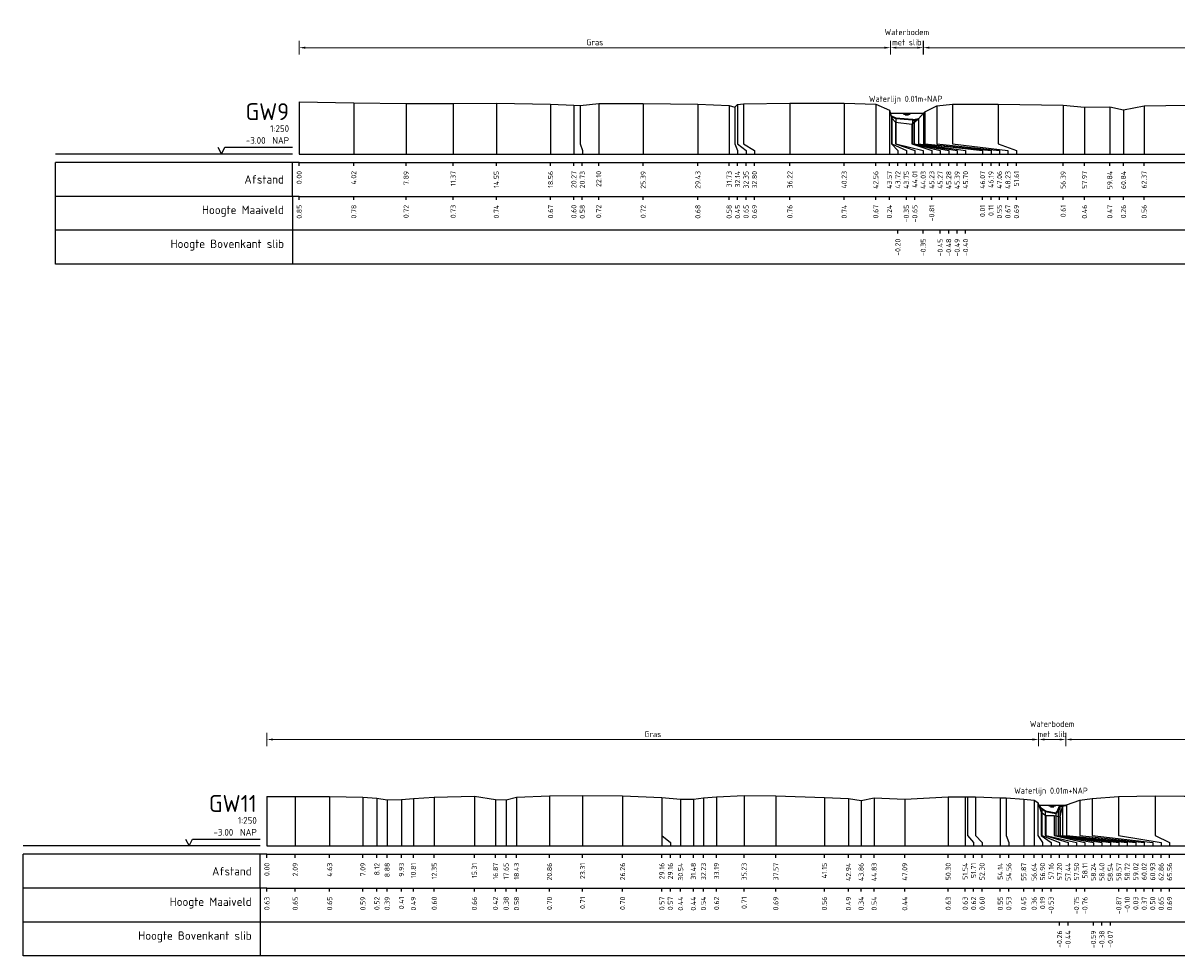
# Model space of a CAD drawing. Header units: metres. Extents: x 132725 to 140175, y 414354 to 417094.
# Tile 10 of 61: x 139678 to 139763, y 416533 to 416602. Entities that reach past the tile are written whole.
import ezdxf
from ezdxf.enums import TextEntityAlignment as Align

# ---------------------------------------------------------------- set-up
doc = ezdxf.new("R2010")
doc.units = ezdxf.units.M
doc.header["$PDMODE"] = 35
doc.header["$PDSIZE"] = 0.075
doc.layers.get('Defpoints').update_dxf_attribs({"true_color": 0x806000})
for name, color, linetype, lineweight in [('B-ME-GW-MAAIVELD-GD', 8, 'GW-MAAIVELD', 25), ('X-ME-AL-PROFIEL_BOVENKANT SLIB-GD', 42, 'Continuous', 35), ('X-XX-AL-DETAIL1-M', 7, 'Continuous', 18), ('X-XX-AL-NAP-T18', 7, 'Continuous', 18)]:
    doc.layers.add(name, color=color, linetype=linetype, lineweight=lineweight)
doc.layers.add('X-ME-AL-PROFIEL_WATERLIJN-GD', color=150, linetype='Continuous')
doc.layers.add('X-ME-AL-PROFIELRASTER-S', color=7, linetype='Continuous')
doc.styles.add('NLCS-ISO-ANNOTATIEF-T18', font='NLCS-ISO.ttf', dxfattribs={"height": 1.8})
doc.styles.add('NLCS-ISO-ANNOTATIVE-T18', font='NLCS-ISO.ttf', dxfattribs={"height": 1.8})
doc.linetypes.add('GW-MAAIVELD', pattern='A,12,[40,NLCS.SHX,S=1,R=0,X=0,Y=-0.5],12', length=24)
doc.dimstyles.new('NLCS-ANNOTATIEF-T18-PIJL_L2_H0', dxfattribs={"dimtxt": 2.5, "dimasz": 1.8, "dimexe": 2, "dimexo": 2, "dimgap": 0.7, "dimtad": 1, "dimzin": 0, "dimdsep": 46, "dimtxsty": 'NLCS-ISO-ANNOTATIEF-T18', "dimcen": 0, "dimdle": 2, "dimclrd": 256, "dimclre": 256, "dimclrt": 10, "dimaunit": 2, "dimadec": 0, "dimazin": 0, "dimtfac": 1, "dimtdec": 3, "dimtofl": 0, "dimtmove": 0, "dimatfit": 3, "dimfxl": 2, "dimfxlon": 1, "dimtfillclr": 256, "dimtolj": 1, "dimtzin": 0, "dimlwd": -1, "dimlwe": -1, "dimarcsym": 0})

# ---------------------------------------------------------------- blocks, each defined once
blk = doc.blocks.new('SAL-PROFIELRASTER-SOD')
at = {"color": 0, "linetype": 'ByBlock', "lineweight": -2, "flags": 128}
for points in [[(-2, 0), (-72, 0)], [(-24, 2), (-23, 0), (-22, 2), (-2, 2)], [(-72, -12.5), (-72, -2.5)], [(0, -2.5), (-72, -2.5)], [(-2, -12.5), (-2, -2.5)], [(0, -12.5), (-72, -12.5)]]:
    blk.add_lwpolyline(points, dxfattribs=at)
at = {"color": 0, "linetype": 'ByBlock', "lineweight": -2, "style": 'NLCS-ISO-ANNOTATIVE-T18'}
blk.add_text('NAP', height=2, dxfattribs=at).set_placement((-3, 3), align=Align.RIGHT)
blk.add_text('Afstand', height=2.5, dxfattribs=at).set_placement((-4.5, -7.5), align=Align.MIDDLE_RIGHT)
for tag, height, p in [('PROFIELNR', 5, (-3, 10)), ('SCHAAL', 2, (-3, 6.5)), ('NAP', 2, (-9.94, 3))]:
    blk.add_attdef(tag, text='', height=height, dxfattribs=at).set_placement(p, align=Align.RIGHT)
blk = doc.blocks.new('SAL-PROFIELRASTER_BALK_EIND1-SOD')
at = {"color": 0, "linetype": 'ByBlock', "lineweight": -2, "flags": 128}
for points in [[(0, 0), (1, 0)], [(0, -2.5), (1, -2.5)], [(0, -12.5), (1, -12.5)]]:
    blk.add_lwpolyline(points, dxfattribs=at)
blk = doc.blocks.new('SAL-PROFIELRASTER_BALK-SOD')
at = {"color": 0, "linetype": 'ByBlock', "lineweight": -2}
for p, q in [((-72, -12.5), (-72, -2.5)), ((-2, -2.5), (-2, -12.5)), ((0, -12.5), (-72, -12.5))]:
    blk.add_line(p, q, dxfattribs=at)
at = {"color": 0, "linetype": 'ByBlock', "lineweight": -2, "style": 'NLCS-ISO-ANNOTATIVE-T18'}
for tag, height, p in [('TITEL1', 2.5, (-4.5, -6.5)), ('TITEL2', 1.5, (-4.5, -9.5))]:
    blk.add_attdef(tag, text='', height=height, dxfattribs=at).set_placement(p, align=Align.MIDDLE_RIGHT)
blk = doc.blocks.new('SAL-PROFIELRASTER_BALK_EIND2-SOD')
at = {"color": 0, "linetype": 'ByBlock', "lineweight": -2}
blk.add_line((1, -12.5), (0, -12.5), dxfattribs=at)
blk = doc.blocks.new('SAL-PROFIELRASTER_BALK_DATA-SOD')
at = {"color": 0, "linetype": 'ByBlock', "lineweight": -2}
blk.add_lwpolyline([(0, -3.5), (0, -2.5)], dxfattribs=at)
at = {"color": 0, "linetype": 'ByBlock', "lineweight": -2, "style": 'NLCS-ISO-ANNOTATIVE-T18'}
blk.add_attdef('GETAL', text='', height=1.5, rotation=90, dxfattribs=at).set_placement((0.75, -5), align=Align.RIGHT)
blk = doc.blocks.new('SAL-PROFIELRASTER_AANHAAL-SOD')
at = {"color": 9, "linetype": 'ByBlock', "lineweight": -2, "flags": 128}
blk.add_lwpolyline([(0, 1), (0, 0)], dxfattribs=at)
blk = doc.blocks.new('SAL-PROFIELRASTER_AANHAAL_STAGGER-SOD')
at = {"color": 9, "linetype": 'ByBlock', "lineweight": -2, "flags": 128}
for points in [[(0, 0), (0, -0.25)], [(0, -0.25), (1, -0.75)], [(1, -0.75), (1, -1)]]:
    blk.add_lwpolyline(points, dxfattribs=at)
blk = doc.blocks.new('*D204')
at = {"layer": 'Defpoints', "color": 0, "transparency": 16777216}
for p in [(139698.118, 416599.771), (139741.756, 416594.935), (139698.118, 416591.925)]:
    blk.add_point(p, dxfattribs=at)
at = {"layer": 'X-XX-AL-DETAIL1-M', "transparency": 16777216}
for p, q in [((139698.118, 416599.271), (139698.118, 416600.271)), ((139741.306, 416599.771), (139698.568, 416599.771)), ((139741.756, 416599.271), (139741.756, 416600.271))]:
    blk.add_line(p, q, dxfattribs=at)
for points in [[(139698.568, 416599.846), (139698.568, 416599.696), (139698.118, 416599.771)], [(139741.306, 416599.846), (139741.306, 416599.696), (139741.756, 416599.771)]]:
    blk.add_solid(points, dxfattribs=at)
at = {"layer": 'X-XX-AL-DETAIL1-M', "color": 10, "transparency": 16777216, "insert": (139719.937, 416600.171), "char_height": 0.45, "attachment_point": 5, "style": 'NLCS-ISO-ANNOTATIEF-T18'}
blk.add_mtext('\\A1;Gras', dxfattribs=at)
blk = doc.blocks.new('*D205')
at = {"layer": 'Defpoints', "color": 0, "transparency": 16777216}
for p in [(139741.756, 416599.771), (139741.756, 416594.935), (139744.186, 416594.935)]:
    blk.add_point(p, dxfattribs=at)
at = {"layer": 'X-XX-AL-DETAIL1-M', "transparency": 16777216}
for p, q in [((139741.756, 416599.271), (139741.756, 416600.271)), ((139743.736, 416599.771), (139742.206, 416599.771)), ((139744.186, 416599.271), (139744.186, 416600.271))]:
    blk.add_line(p, q, dxfattribs=at)
for points in [[(139742.206, 416599.846), (139742.206, 416599.696), (139741.756, 416599.771)], [(139743.736, 416599.846), (139743.736, 416599.696), (139744.186, 416599.771)]]:
    blk.add_solid(points, dxfattribs=at)
at = {"layer": 'X-XX-AL-DETAIL1-M', "color": 10, "transparency": 16777216, "insert": (139742.971, 416600.546), "char_height": 0.45, "attachment_point": 5, "style": 'NLCS-ISO-ANNOTATIEF-T18'}
blk.add_mtext('\\A1;Waterbodem\\Pmet slib', dxfattribs=at)
blk = doc.blocks.new('*D206')
at = {"layer": 'Defpoints', "color": 0, "transparency": 16777216}
for p in [(139744.191, 416599.771), (139744.191, 416594.939), (139790.038, 416594.935)]:
    blk.add_point(p, dxfattribs=at)
at = {"layer": 'X-XX-AL-DETAIL1-M', "transparency": 16777216}
for p, q in [((139744.191, 416599.271), (139744.191, 416600.271)), ((139789.588, 416599.771), (139744.641, 416599.771)), ((139790.038, 416599.271), (139790.038, 416600.271))]:
    blk.add_line(p, q, dxfattribs=at)
for points in [[(139744.641, 416599.846), (139744.641, 416599.696), (139744.191, 416599.771)], [(139789.588, 416599.846), (139789.588, 416599.696), (139790.038, 416599.771)]]:
    blk.add_solid(points, dxfattribs=at)
at = {"layer": 'X-XX-AL-DETAIL1-M', "color": 10, "transparency": 16777216, "insert": (139767.114, 416600.171), "char_height": 0.45, "attachment_point": 5, "style": 'NLCS-ISO-ANNOTATIEF-T18'}
blk.add_mtext('\\A1;Gras', dxfattribs=at)
blk = doc.blocks.new('*D298')
at = {"layer": 'Defpoints', "color": 0, "transparency": 16777216}
for p in [(139695.732, 416548.713), (139752.698, 416543.877), (139695.732, 416540.867)]:
    blk.add_point(p, dxfattribs=at)
at = {"layer": 'X-XX-AL-DETAIL1-M', "transparency": 16777216}
for p, q in [((139695.732, 416548.213), (139695.732, 416549.213)), ((139752.248, 416548.713), (139696.182, 416548.713)), ((139752.698, 416548.213), (139752.698, 416549.213))]:
    blk.add_line(p, q, dxfattribs=at)
for points in [[(139696.182, 416548.788), (139696.182, 416548.638), (139695.732, 416548.713)], [(139752.248, 416548.788), (139752.248, 416548.638), (139752.698, 416548.713)]]:
    blk.add_solid(points, dxfattribs=at)
at = {"layer": 'X-XX-AL-DETAIL1-M', "color": 10, "transparency": 16777216, "insert": (139724.215, 416549.113), "char_height": 0.45, "attachment_point": 5, "style": 'NLCS-ISO-ANNOTATIEF-T18'}
blk.add_mtext('\\A1;Gras', dxfattribs=at)
blk = doc.blocks.new('*D290')
at = {"layer": 'Defpoints', "color": 0, "transparency": 16777216}
for p in [(139752.698, 416548.713), (139752.698, 416543.877), (139754.699, 416543.877)]:
    blk.add_point(p, dxfattribs=at)
at = {"layer": 'X-XX-AL-DETAIL1-M', "transparency": 16777216}
for p, q in [((139752.698, 416548.213), (139752.698, 416549.213)), ((139754.249, 416548.713), (139753.148, 416548.713)), ((139754.699, 416548.213), (139754.699, 416549.213))]:
    blk.add_line(p, q, dxfattribs=at)
for points in [[(139753.148, 416548.788), (139753.148, 416548.638), (139752.698, 416548.713)], [(139754.249, 416548.788), (139754.249, 416548.638), (139754.699, 416548.713)]]:
    blk.add_solid(points, dxfattribs=at)
at = {"layer": 'X-XX-AL-DETAIL1-M', "color": 10, "transparency": 16777216, "insert": (139753.698, 416549.488), "char_height": 0.45, "attachment_point": 5, "style": 'NLCS-ISO-ANNOTATIEF-T18'}
blk.add_mtext('\\A1;Waterbodem\\Pmet slib', dxfattribs=at)
blk = doc.blocks.new('*D291')
at = {"layer": 'Defpoints', "color": 0, "transparency": 16777216}
for p in [(139754.699, 416548.713), (139754.699, 416543.877), (139800.679, 416543.877)]:
    blk.add_point(p, dxfattribs=at)
at = {"layer": 'X-XX-AL-DETAIL1-M', "transparency": 16777216}
for p, q in [((139754.699, 416548.213), (139754.699, 416549.213)), ((139800.229, 416548.713), (139755.149, 416548.713)), ((139800.679, 416548.213), (139800.679, 416549.213))]:
    blk.add_line(p, q, dxfattribs=at)
for points in [[(139755.149, 416548.788), (139755.149, 416548.638), (139754.699, 416548.713)], [(139800.229, 416548.788), (139800.229, 416548.638), (139800.679, 416548.713)]]:
    blk.add_solid(points, dxfattribs=at)
at = {"layer": 'X-XX-AL-DETAIL1-M', "color": 10, "transparency": 16777216, "insert": (139777.689, 416549.113), "char_height": 0.45, "attachment_point": 5, "style": 'NLCS-ISO-ANNOTATIEF-T18'}
blk.add_mtext('\\A1;Gras', dxfattribs=at)

msp = doc.modelspace()

# ---------------------------------------------------------------- linework, layer by layer
at = {"layer": 'B-ME-GW-MAAIVELD-GD', "ltscale": 0.1, "flags": 128}
for points in [[(139698.118, 416595.775), (139702.141, 416595.701), (139706.008, 416595.644), (139709.484, 416595.657), (139712.668, 416595.667), (139716.674, 416595.592), (139718.391, 416595.523), (139718.849, 416595.506), (139720.223, 416595.643), (139723.51, 416595.648), (139727.546, 416595.606), (139729.851, 416595.508), (139730.262, 416595.374), (139730.467, 416595.572), (139730.92, 416595.619), (139734.341, 416595.681), (139738.349, 416595.665), (139740.678, 416595.597), (139741.685, 416595.161), (139741.87, 416594.572), (139742.128, 416594.278), (139743.352, 416594.115), (139743.822, 416594.521), (139744.191, 416594.939), (139744.304, 416595.032), (139745.181, 416595.479), (139746.346, 416595.591), (139749.726, 416595.612), (139754.512, 416595.537), (139756.089, 416595.383), (139757.955, 416595.396), (139758.961, 416595.187), (139760.493, 416595.485), (139763.702, 416595.536), (139766.818, 416595.532), (139770.638, 416595.508), (139773.319, 416595.401), (139774.149, 416595.022), (139774.861, 416595.354), (139776.751, 416595.413), (139780.445, 416595.571), (139783.96, 416595.578), (139787.297, 416595.534), (139789.348, 416595.489), (139790.476, 416594.583), (139790.65, 416594.136), (139790.981, 416594.16), (139791.988, 416594.172), (139792.321, 416594.148), (139792.689, 416594.612), (139792.804, 416594.912), (139793.032, 416595.158), (139795.188, 416595.53), (139797.77, 416595.588), (139800.109, 416595.595), (139801.929, 416595.541), (139803.28, 416595.387), (139804.218, 416595.465), (139807.269, 416595.572), (139810.332, 416595.539), (139812.548, 416595.405), (139814.016, 416595.235), (139814.992, 416595.25), (139816.701, 416595.353), (139819.513, 416595.516), (139822.674, 416595.568), (139825.838, 416595.436), (139826.748, 416595.364), (139827.973, 416595.474), (139830.199, 416595.595), (139833.202, 416595.518), (139836.243, 416595.473), (139838.373, 416595.342), (139838.933, 416594.856), (139839.3, 416594.413), (139839.593, 416594.194), (139839.942, 416594.424), (139840.049, 416594.636), (139840.281, 416595.096), (139841.177, 416595.292), (139842.775, 416595.497), (139846.11, 416595.569), (139850.544, 416595.461), (139851.407, 416595.391), (139854.089, 416595.604), (139858.155, 416595.586), (139861.873, 416595.354), (139862.954, 416595.01), (139863.575, 416594.471), (139863.915, 416594.408), (139864.341, 416594.542), (139864.567, 416595.057), (139865.516, 416595.251), (139866.83, 416595.411), (139870.649, 416595.506), (139874.599, 416595.562), (139878.62, 416595.434), (139882.765, 416595.624), (139884.86, 416595.545), (139885.037, 416595.54), (139885.752, 416595.442), (139886.098, 416595.332), (139886.733, 416595.149), (139887.286, 416594.921), (139887.552, 416594.735), (139888.521, 416594.188), (139889.555, 416594.022), (139890.462, 416594.226), (139891.498, 416594.387), (139892.29, 416594.553), (139892.868, 416594.957), (139893.239, 416595.157), (139894, 416595.653), (139895.213, 416595.85)], [(139695.732, 416544.495), (139697.821, 416544.519), (139700.364, 416544.514), (139702.819, 416544.46), (139703.854, 416544.391), (139704.611, 416544.252), (139705.665, 416544.275), (139706.547, 416544.359), (139708.086, 416544.468), (139711.046, 416544.523), (139712.605, 416544.289), (139713.386, 416544.25), (139714.161, 416544.451), (139716.591, 416544.568), (139719.038, 416544.572), (139721.99, 416544.562), (139724.889, 416544.436), (139724.894, 416544.436), (139726.273, 416544.308), (139727.212, 416544.307), (139727.957, 416544.408), (139728.923, 416544.489), (139730.961, 416544.575), (139733.297, 416544.553), (139736.885, 416544.427), (139738.667, 416544.353), (139739.594, 416544.21), (139740.563, 416544.407), (139742.817, 416544.306), (139746.028, 416544.493), (139747.273, 416544.494), (139747.441, 416544.483), (139748.035, 416544.471), (139749.873, 416544.413), (139750.293, 416544.399), (139751.597, 416544.321), (139752.37, 416544.231), (139752.633, 416544.059), (139752.889, 416543.34), (139753.235, 416543.115), (139753.837, 416543.111), (139754.301, 416542.997), (139754.453, 416543.772), (139754.753, 416543.9), (139755.748, 416544.238), (139756.658, 416544.367), (139758.593, 416544.513), (139761.295, 416544.554), (139763.449, 416544.533), (139766.04, 416544.521), (139768.516, 416544.354), (139769.533, 416544.119), (139770.04, 416544.247), (139772.134, 416544.42), (139774.741, 416544.504), (139777.614, 416544.501), (139780.375, 416544.444), (139782.254, 416544.32), (139782.422, 416544.317), (139783.272, 416544.04), (139784.107, 416544.301), (139786.596, 416544.483), (139789.366, 416544.558), (139791.281, 416544.446), (139791.945, 416544.215), (139793.08, 416544.523), (139796.272, 416544.542), (139799.232, 416544.55), (139800.499, 416544.237), (139800.755, 416543.725), (139800.863, 416543.581), (139801.125, 416543.343), (139801.69, 416543.167), (139802.131, 416543.357), (139802.39, 416543.643), (139802.588, 416544.284), (139803.096, 416544.498), (139804.871, 416544.524), (139807.08, 416544.485), (139808.523, 416544.41), (139809.68, 416544.208), (139809.989, 416544.36), (139811.105, 416544.516), (139813.227, 416544.576), (139816.355, 416544.422), (139817.423, 416544.125), (139817.694, 416544.327), (139818.197, 416544.401), (139820.209, 416544.54), (139822.918, 416544.529), (139826.036, 416544.463), (139827.892, 416544.258), (139828.524, 416544.066), (139828.871, 416544.26), (139831.723, 416544.56), (139835.446, 416544.551), (139839.033, 416544.443), (139840.172, 416544.148), (139840.655, 416544.239), (139842.187, 416544.536), (139845.601, 416544.6), (139849.749, 416544.456), (139850.963, 416543.895), (139851.119, 416543.489), (139851.247, 416543.129), (139852.003, 416543.115), (139852.435, 416543.267), (139852.706, 416543.89), (139853.111, 416544.156), (139854.442, 416544.515), (139857.462, 416544.617), (139860.262, 416544.629), (139862.928, 416544.513), (139864.856, 416544.304), (139865.61, 416544.043), (139866.241, 416544.296), (139867.801, 416544.48), (139869.678, 416544.567), (139872.607, 416544.618), (139875.437, 416544.623), (139879.344, 416544.561), (139881.051, 416544.359), (139881.887, 416544.07), (139882.305, 416544.32), (139883.954, 416544.555), (139886.356, 416544.632), (139892.982, 416544.475), (139893.47, 416544.176), (139893.746, 416543.852), (139893.967, 416543.428), (139894.441, 416543.313), (139894.845, 416543.428), (139895.153, 416543.863), (139895.419, 416544.056), (139896.214, 416544.402), (139897.365, 416544.572), (139899.059, 416544.665), (139901.471, 416544.666), (139904.162, 416544.657), (139906.433, 416544.655), (139909.261, 416544.578), (139911.032, 416544.379), (139911.868, 416544.056), (139912.834, 416544.463), (139914.196, 416544.571), (139917.273, 416544.614), (139920.384, 416544.608), (139923.752, 416544.604), (139927.25, 416544.637), (139930.515, 416544.6), (139933.25, 416544.679), (139935.82, 416544.662), (139937.522, 416544.605), (139939.041, 416544.522), (139940.66, 416544.394), (139942.104, 416544.065), (139942.59, 416543.817), (139943.154, 416543.4), (139943.965, 416543.353), (139945.056, 416543.359), (139945.863, 416543.423), (139946.752, 416543.565), (139947.401, 416543.761), (139948.115, 416543.956), (139949.407, 416544.429), (139950.708, 416544.692), (139952.192, 416544.813)]]:
    msp.add_lwpolyline(points, dxfattribs=at)
at = {"layer": 'X-ME-AL-PROFIEL_BOVENKANT SLIB-GD'}
for points in [[(139741.834, 416594.721), (139742.15, 416594.572), (139743.386, 416594.479), (139743.394, 416594.447), (139743.511, 416594.436), (139743.822, 416594.521)], [(139752.698, 416543.877), (139752.935, 416543.605), (139753.177, 416543.428), (139753.972, 416543.276), (139754.131, 416543.489), (139754.267, 416543.798), (139754.699, 416543.877)]]:
    msp.add_lwpolyline(points, dxfattribs=at)
at = {"layer": 'X-ME-AL-PROFIEL_WATERLIJN-GD'}
for points in [[(139741.756, 416594.935), (139744.187, 416594.935)], [(139742.722, 416594.874), (139743.222, 416594.874)], [(139742.847, 416594.814), (139743.097, 416594.814)], [(139752.698, 416543.877), (139754.699, 416543.877)], [(139753.448, 416543.816), (139753.948, 416543.816)], [(139753.573, 416543.756), (139753.823, 416543.756)]]:
    msp.add_lwpolyline(points, dxfattribs=at)

# ---------------------------------------------------------------- block references
at = {"layer": 'X-ME-AL-PROFIELRASTER-S', "xscale": 0.25, "yscale": 0.25, "zscale": 0.25}
for name, p, values in [('SAL-PROFIELRASTER-SOD', (139698.118, 416591.925), {'PROFIELNR': 'GW9', 'SCHAAL': '1:250', 'NAP': '-3.00'}), ('SAL-PROFIELRASTER_BALK_DATA-SOD', (139698.118, 416591.925), {'GETAL': '0.00'}), ('SAL-PROFIELRASTER_BALK_DATA-SOD', (139702.141, 416591.925), {'GETAL': '4.02'}), ('SAL-PROFIELRASTER_BALK_DATA-SOD', (139706.008, 416591.925), {'GETAL': '7.89'}), ('SAL-PROFIELRASTER_BALK_DATA-SOD', (139709.484, 416591.925), {'GETAL': '11.37'}), ('SAL-PROFIELRASTER_BALK_DATA-SOD', (139712.668, 416591.925), {'GETAL': '14.55'}), ('SAL-PROFIELRASTER_BALK_DATA-SOD', (139716.674, 416591.925), {'GETAL': '18.56'}), ('SAL-PROFIELRASTER_BALK_DATA-SOD', (139718.391, 416591.925), {'GETAL': '20.27'}), ('SAL-PROFIELRASTER_BALK_DATA-SOD', (139719.016, 416591.925), {'GETAL': '20.73'}), ('SAL-PROFIELRASTER_BALK_DATA-SOD', (139720.223, 416591.925), {'GETAL': '22.10'}), ('SAL-PROFIELRASTER_BALK_DATA-SOD', (139723.51, 416591.925), {'GETAL': '25.39'}), ('SAL-PROFIELRASTER_BALK_DATA-SOD', (139727.546, 416591.925), {'GETAL': '29.43'}), ('SAL-PROFIELRASTER_BALK_DATA-SOD', (139729.851, 416591.925), {'GETAL': '31.73'}), ('SAL-PROFIELRASTER_BALK_DATA-SOD', (139730.476, 416591.925), {'GETAL': '32.14'}), ('SAL-PROFIELRASTER_BALK_DATA-SOD', (139731.101, 416591.925), {'GETAL': '32.35'}), ('SAL-PROFIELRASTER_BALK_DATA-SOD', (139731.726, 416591.925), {'GETAL': '32.80'}), ('SAL-PROFIELRASTER_BALK_DATA-SOD', (139734.341, 416591.925), {'GETAL': '36.22'}), ('SAL-PROFIELRASTER_BALK_DATA-SOD', (139738.349, 416591.925), {'GETAL': '40.23'}), ('SAL-PROFIELRASTER_BALK_DATA-SOD', (139740.678, 416591.925), {'GETAL': '42.56'}), ('SAL-PROFIELRASTER_BALK_DATA-SOD', (139741.685, 416591.925), {'GETAL': '43.57'}), ('SAL-PROFIELRASTER_BALK_DATA-SOD', (139742.31, 416591.925), {'GETAL': '43.72'}), ('SAL-PROFIELRASTER_BALK_DATA-SOD', (139742.935, 416591.925), {'GETAL': '43.75'}), ('SAL-PROFIELRASTER_BALK_DATA-SOD', (139743.56, 416591.925), {'GETAL': '44.01'}), ('SAL-PROFIELRASTER_BALK_DATA-SOD', (139744.185, 416591.925), {'GETAL': '44.03'}), ('SAL-PROFIELRASTER_BALK_DATA-SOD', (139744.81, 416591.925), {'GETAL': '45.23'}), ('SAL-PROFIELRASTER_BALK_DATA-SOD', (139745.435, 416591.925), {'GETAL': '45.27'}), ('SAL-PROFIELRASTER_BALK_DATA-SOD', (139746.06, 416591.925), {'GETAL': '45.28'}), ('SAL-PROFIELRASTER_BALK_DATA-SOD', (139746.685, 416591.925), {'GETAL': '45.39'}), ('SAL-PROFIELRASTER_BALK_DATA-SOD', (139747.31, 416591.925), {'GETAL': '45.70'}), ('SAL-PROFIELRASTER_BALK_DATA-SOD', (139748.56, 416591.925), {'GETAL': '46.07'}), ('SAL-PROFIELRASTER_BALK_DATA-SOD', (139749.185, 416591.925), {'GETAL': '46.19'}), ('SAL-PROFIELRASTER_BALK_DATA-SOD', (139749.81, 416591.925), {'GETAL': '47.06'}), ('SAL-PROFIELRASTER_BALK_DATA-SOD', (139750.435, 416591.925), {'GETAL': '48.23'}), ('SAL-PROFIELRASTER_BALK_DATA-SOD', (139751.06, 416591.925), {'GETAL': '51.61'}), ('SAL-PROFIELRASTER_BALK_DATA-SOD', (139754.512, 416591.925), {'GETAL': '56.39'}), ('SAL-PROFIELRASTER_BALK_DATA-SOD', (139756.089, 416591.925), {'GETAL': '57.97'}), ('SAL-PROFIELRASTER_BALK_DATA-SOD', (139757.955, 416591.925), {'GETAL': '59.84'}), ('SAL-PROFIELRASTER_BALK_DATA-SOD', (139758.961, 416591.925), {'GETAL': '60.84'}), ('SAL-PROFIELRASTER_BALK_DATA-SOD', (139760.493, 416591.925), {'GETAL': '62.37'}), ('SAL-PROFIELRASTER_BALK-SOD', (139698.118, 416589.425), {'TITEL1': 'Hoogte Maaiveld'}), ('SAL-PROFIELRASTER_BALK_DATA-SOD', (139698.118, 416589.425), {'GETAL': '0.85'}), ('SAL-PROFIELRASTER_BALK_DATA-SOD', (139702.141, 416589.425), {'GETAL': '0.78'}), ('SAL-PROFIELRASTER_BALK_DATA-SOD', (139706.008, 416589.425), {'GETAL': '0.72'}), ('SAL-PROFIELRASTER_BALK_DATA-SOD', (139709.484, 416589.425), {'GETAL': '0.73'}), ('SAL-PROFIELRASTER_BALK_DATA-SOD', (139712.668, 416589.425), {'GETAL': '0.74'}), ('SAL-PROFIELRASTER_BALK_DATA-SOD', (139716.674, 416589.425), {'GETAL': '0.67'}), ('SAL-PROFIELRASTER_BALK_DATA-SOD', (139718.391, 416589.425), {'GETAL': '0.60'}), ('SAL-PROFIELRASTER_BALK_DATA-SOD', (139719.016, 416589.425), {'GETAL': '0.58'}), ('SAL-PROFIELRASTER_BALK_DATA-SOD', (139720.223, 416589.425), {'GETAL': '0.72'}), ('SAL-PROFIELRASTER_BALK_DATA-SOD', (139723.51, 416589.425), {'GETAL': '0.72'}), ('SAL-PROFIELRASTER_BALK_DATA-SOD', (139727.546, 416589.425), {'GETAL': '0.68'}), ('SAL-PROFIELRASTER_BALK_DATA-SOD', (139729.851, 416589.425), {'GETAL': '0.58'}), ('SAL-PROFIELRASTER_BALK_DATA-SOD', (139730.476, 416589.425), {'GETAL': '0.45'}), ('SAL-PROFIELRASTER_BALK_DATA-SOD', (139731.101, 416589.425), {'GETAL': '0.65'}), ('SAL-PROFIELRASTER_BALK_DATA-SOD', (139731.726, 416589.425), {'GETAL': '0.69'}), ('SAL-PROFIELRASTER_BALK_DATA-SOD', (139734.341, 416589.425), {'GETAL': '0.76'}), ('SAL-PROFIELRASTER_BALK_DATA-SOD', (139738.349, 416589.425), {'GETAL': '0.74'}), ('SAL-PROFIELRASTER_BALK_DATA-SOD', (139740.678, 416589.425), {'GETAL': '0.67'}), ('SAL-PROFIELRASTER_BALK_DATA-SOD', (139741.685, 416589.425), {'GETAL': '0.24'}), ('SAL-PROFIELRASTER_BALK_DATA-SOD', (139742.935, 416589.425), {'GETAL': '-0.35'}), ('SAL-PROFIELRASTER_BALK_DATA-SOD', (139743.56, 416589.425), {'GETAL': '-0.65'}), ('SAL-PROFIELRASTER_BALK_DATA-SOD', (139744.81, 416589.425), {'GETAL': '-0.81'}), ('SAL-PROFIELRASTER_BALK_DATA-SOD', (139748.56, 416589.425), {'GETAL': '0.01'}), ('SAL-PROFIELRASTER_BALK_DATA-SOD', (139749.185, 416589.425), {'GETAL': '0.11'}), ('SAL-PROFIELRASTER_BALK_DATA-SOD', (139749.81, 416589.425), {'GETAL': '0.55'}), ('SAL-PROFIELRASTER_BALK_DATA-SOD', (139750.435, 416589.425), {'GETAL': '0.67'}), ('SAL-PROFIELRASTER_BALK_DATA-SOD', (139751.06, 416589.425), {'GETAL': '0.69'}), ('SAL-PROFIELRASTER_BALK_DATA-SOD', (139754.512, 416589.425), {'GETAL': '0.61'}), ('SAL-PROFIELRASTER_BALK_DATA-SOD', (139756.089, 416589.425), {'GETAL': '0.46'}), ('SAL-PROFIELRASTER_BALK_DATA-SOD', (139757.955, 416589.425), {'GETAL': '0.47'}), ('SAL-PROFIELRASTER_BALK_DATA-SOD', (139758.961, 416589.425), {'GETAL': '0.26'}), ('SAL-PROFIELRASTER_BALK_DATA-SOD', (139760.493, 416589.425), {'GETAL': '0.56'}), ('SAL-PROFIELRASTER_BALK-SOD', (139698.118, 416586.925), {'TITEL1': 'Hoogte Bovenkant slib'}), ('SAL-PROFIELRASTER_BALK_DATA-SOD', (139742.31, 416586.925), {'GETAL': '-0.20'}), ('SAL-PROFIELRASTER_BALK_DATA-SOD', (139744.185, 416586.925), {'GETAL': '-0.35'}), ('SAL-PROFIELRASTER_BALK_DATA-SOD', (139745.435, 416586.925), {'GETAL': '-0.45'}), ('SAL-PROFIELRASTER_BALK_DATA-SOD', (139746.06, 416586.925), {'GETAL': '-0.48'}), ('SAL-PROFIELRASTER_BALK_DATA-SOD', (139746.685, 416586.925), {'GETAL': '-0.49'}), ('SAL-PROFIELRASTER_BALK_DATA-SOD', (139747.31, 416586.925), {'GETAL': '-0.40'}), ('SAL-PROFIELRASTER-SOD', (139695.732, 416540.867), {'PROFIELNR': 'GW11', 'SCHAAL': '1:250', 'NAP': '-3.00'}), ('SAL-PROFIELRASTER_BALK_DATA-SOD', (139695.732, 416540.867), {'GETAL': '0.00'}), ('SAL-PROFIELRASTER_BALK_DATA-SOD', (139697.821, 416540.867), {'GETAL': '2.09'}), ('SAL-PROFIELRASTER_BALK_DATA-SOD', (139700.364, 416540.867), {'GETAL': '4.63'}), ('SAL-PROFIELRASTER_BALK_DATA-SOD', (139702.819, 416540.867), {'GETAL': '7.09'}), ('SAL-PROFIELRASTER_BALK_DATA-SOD', (139703.854, 416540.867), {'GETAL': '8.12'}), ('SAL-PROFIELRASTER_BALK_DATA-SOD', (139704.611, 416540.867), {'GETAL': '8.88'}), ('SAL-PROFIELRASTER_BALK_DATA-SOD', (139705.665, 416540.867), {'GETAL': '9.93'}), ('SAL-PROFIELRASTER_BALK_DATA-SOD', (139706.547, 416540.867), {'GETAL': '10.81'}), ('SAL-PROFIELRASTER_BALK_DATA-SOD', (139708.086, 416540.867), {'GETAL': '12.35'}), ('SAL-PROFIELRASTER_BALK_DATA-SOD', (139711.046, 416540.867), {'GETAL': '15.31'}), ('SAL-PROFIELRASTER_BALK_DATA-SOD', (139712.605, 416540.867), {'GETAL': '16.87'}), ('SAL-PROFIELRASTER_BALK_DATA-SOD', (139713.386, 416540.867), {'GETAL': '17.65'}), ('SAL-PROFIELRASTER_BALK_DATA-SOD', (139714.161, 416540.867), {'GETAL': '18.43'}), ('SAL-PROFIELRASTER_BALK_DATA-SOD', (139716.591, 416540.867), {'GETAL': '20.86'}), ('SAL-PROFIELRASTER_BALK_DATA-SOD', (139719.038, 416540.867), {'GETAL': '23.31'}), ('SAL-PROFIELRASTER_BALK_DATA-SOD', (139721.99, 416540.867), {'GETAL': '26.26'}), ('SAL-PROFIELRASTER_BALK_DATA-SOD', (139724.889, 416540.867), {'GETAL': '29.16'}), ('SAL-PROFIELRASTER_BALK_DATA-SOD', (139725.514, 416540.867), {'GETAL': '29.16'}), ('SAL-PROFIELRASTER_BALK_DATA-SOD', (139726.273, 416540.867), {'GETAL': '30.54'}), ('SAL-PROFIELRASTER_BALK_DATA-SOD', (139727.212, 416540.867), {'GETAL': '31.48'}), ('SAL-PROFIELRASTER_BALK_DATA-SOD', (139727.957, 416540.867), {'GETAL': '32.23'}), ('SAL-PROFIELRASTER_BALK_DATA-SOD', (139728.923, 416540.867), {'GETAL': '33.19'}), ('SAL-PROFIELRASTER_BALK_DATA-SOD', (139730.961, 416540.867), {'GETAL': '35.23'}), ('SAL-PROFIELRASTER_BALK_DATA-SOD', (139733.297, 416540.867), {'GETAL': '37.57'}), ('SAL-PROFIELRASTER_BALK_DATA-SOD', (139736.885, 416540.867), {'GETAL': '41.15'}), ('SAL-PROFIELRASTER_BALK_DATA-SOD', (139738.667, 416540.867), {'GETAL': '42.94'}), ('SAL-PROFIELRASTER_BALK_DATA-SOD', (139739.594, 416540.867), {'GETAL': '43.86'}), ('SAL-PROFIELRASTER_BALK_DATA-SOD', (139740.563, 416540.867), {'GETAL': '44.83'}), ('SAL-PROFIELRASTER_BALK_DATA-SOD', (139742.817, 416540.867), {'GETAL': '47.09'}), ('SAL-PROFIELRASTER_BALK_DATA-SOD', (139746.028, 416540.867), {'GETAL': '50.30'}), ('SAL-PROFIELRASTER_BALK_DATA-SOD', (139747.273, 416540.867), {'GETAL': '51.54'}), ('SAL-PROFIELRASTER_BALK_DATA-SOD', (139747.898, 416540.867), {'GETAL': '51.71'}), ('SAL-PROFIELRASTER_BALK_DATA-SOD', (139748.523, 416540.867), {'GETAL': '52.30'}), ('SAL-PROFIELRASTER_BALK_DATA-SOD', (139749.873, 416540.867), {'GETAL': '54.14'}), ('SAL-PROFIELRASTER_BALK_DATA-SOD', (139750.498, 416540.867), {'GETAL': '54.56'}), ('SAL-PROFIELRASTER_BALK_DATA-SOD', (139751.597, 416540.867), {'GETAL': '55.87'}), ('SAL-PROFIELRASTER_BALK_DATA-SOD', (139752.37, 416540.867), {'GETAL': '56.64'}), ('SAL-PROFIELRASTER_BALK_DATA-SOD', (139752.995, 416540.867), {'GETAL': '56.90'}), ('SAL-PROFIELRASTER_BALK_DATA-SOD', (139753.62, 416540.867), {'GETAL': '57.16'}), ('SAL-PROFIELRASTER_BALK_DATA-SOD', (139754.245, 416540.867), {'GETAL': '57.20'}), ('SAL-PROFIELRASTER_BALK_DATA-SOD', (139754.87, 416540.867), {'GETAL': '57.44'}), ('SAL-PROFIELRASTER_BALK_DATA-SOD', (139755.495, 416540.867), {'GETAL': '57.50'}), ('SAL-PROFIELRASTER_BALK_DATA-SOD', (139756.12, 416540.867), {'GETAL': '58.11'}), ('SAL-PROFIELRASTER_BALK_DATA-SOD', (139756.745, 416540.867), {'GETAL': '58.24'}), ('SAL-PROFIELRASTER_BALK_DATA-SOD', (139757.37, 416540.867), {'GETAL': '58.40'}), ('SAL-PROFIELRASTER_BALK_DATA-SOD', (139757.995, 416540.867), {'GETAL': '58.54'}), ('SAL-PROFIELRASTER_BALK_DATA-SOD', (139758.62, 416540.867), {'GETAL': '58.57'}), ('SAL-PROFIELRASTER_BALK_DATA-SOD', (139759.245, 416540.867), {'GETAL': '58.72'}), ('SAL-PROFIELRASTER_BALK_DATA-SOD', (139759.87, 416540.867), {'GETAL': '59.02'}), ('SAL-PROFIELRASTER_BALK_DATA-SOD', (139760.495, 416540.867), {'GETAL': '60.02'}), ('SAL-PROFIELRASTER_BALK_DATA-SOD', (139761.12, 416540.867), {'GETAL': '60.93'}), ('SAL-PROFIELRASTER_BALK_DATA-SOD', (139761.745, 416540.867), {'GETAL': '62.86'}), ('SAL-PROFIELRASTER_BALK_DATA-SOD', (139762.37, 416540.867), {'GETAL': '65.56'}), ('SAL-PROFIELRASTER_BALK-SOD', (139695.732, 416538.367), {'TITEL1': 'Hoogte Maaiveld'}), ('SAL-PROFIELRASTER_BALK_DATA-SOD', (139695.732, 416538.367), {'GETAL': '0.63'}), ('SAL-PROFIELRASTER_BALK_DATA-SOD', (139697.821, 416538.367), {'GETAL': '0.65'}), ('SAL-PROFIELRASTER_BALK_DATA-SOD', (139700.364, 416538.367), {'GETAL': '0.65'}), ('SAL-PROFIELRASTER_BALK_DATA-SOD', (139702.819, 416538.367), {'GETAL': '0.59'}), ('SAL-PROFIELRASTER_BALK_DATA-SOD', (139703.854, 416538.367), {'GETAL': '0.52'}), ('SAL-PROFIELRASTER_BALK_DATA-SOD', (139704.611, 416538.367), {'GETAL': '0.39'}), ('SAL-PROFIELRASTER_BALK_DATA-SOD', (139705.665, 416538.367), {'GETAL': '0.41'}), ('SAL-PROFIELRASTER_BALK_DATA-SOD', (139706.547, 416538.367), {'GETAL': '0.49'}), ('SAL-PROFIELRASTER_BALK_DATA-SOD', (139708.086, 416538.367), {'GETAL': '0.60'}), ('SAL-PROFIELRASTER_BALK_DATA-SOD', (139711.046, 416538.367), {'GETAL': '0.66'}), ('SAL-PROFIELRASTER_BALK_DATA-SOD', (139712.605, 416538.367), {'GETAL': '0.42'}), ('SAL-PROFIELRASTER_BALK_DATA-SOD', (139713.386, 416538.367), {'GETAL': '0.38'}), ('SAL-PROFIELRASTER_BALK_DATA-SOD', (139714.161, 416538.367), {'GETAL': '0.58'}), ('SAL-PROFIELRASTER_BALK_DATA-SOD', (139716.591, 416538.367), {'GETAL': '0.70'}), ('SAL-PROFIELRASTER_BALK_DATA-SOD', (139719.038, 416538.367), {'GETAL': '0.71'}), ('SAL-PROFIELRASTER_BALK_DATA-SOD', (139721.99, 416538.367), {'GETAL': '0.70'}), ('SAL-PROFIELRASTER_BALK_DATA-SOD', (139724.889, 416538.367), {'GETAL': '0.57'}), ('SAL-PROFIELRASTER_BALK_DATA-SOD', (139725.514, 416538.367), {'GETAL': '0.57'}), ('SAL-PROFIELRASTER_BALK_DATA-SOD', (139726.273, 416538.367), {'GETAL': '0.44'}), ('SAL-PROFIELRASTER_BALK_DATA-SOD', (139727.212, 416538.367), {'GETAL': '0.44'}), ('SAL-PROFIELRASTER_BALK_DATA-SOD', (139727.957, 416538.367), {'GETAL': '0.54'}), ('SAL-PROFIELRASTER_BALK_DATA-SOD', (139728.923, 416538.367), {'GETAL': '0.62'}), ('SAL-PROFIELRASTER_BALK_DATA-SOD', (139730.961, 416538.367), {'GETAL': '0.71'}), ('SAL-PROFIELRASTER_BALK_DATA-SOD', (139733.297, 416538.367), {'GETAL': '0.69'}), ('SAL-PROFIELRASTER_BALK_DATA-SOD', (139736.885, 416538.367), {'GETAL': '0.56'}), ('SAL-PROFIELRASTER_BALK_DATA-SOD', (139738.667, 416538.367), {'GETAL': '0.49'}), ('SAL-PROFIELRASTER_BALK_DATA-SOD', (139739.594, 416538.367), {'GETAL': '0.34'}), ('SAL-PROFIELRASTER_BALK_DATA-SOD', (139740.563, 416538.367), {'GETAL': '0.54'}), ('SAL-PROFIELRASTER_BALK_DATA-SOD', (139742.817, 416538.367), {'GETAL': '0.44'}), ('SAL-PROFIELRASTER_BALK_DATA-SOD', (139746.028, 416538.367), {'GETAL': '0.63'}), ('SAL-PROFIELRASTER_BALK_DATA-SOD', (139747.273, 416538.367), {'GETAL': '0.63'}), ('SAL-PROFIELRASTER_BALK_DATA-SOD', (139747.898, 416538.367), {'GETAL': '0.62'}), ('SAL-PROFIELRASTER_BALK_DATA-SOD', (139748.523, 416538.367), {'GETAL': '0.60'}), ('SAL-PROFIELRASTER_BALK_DATA-SOD', (139749.873, 416538.367), {'GETAL': '0.55'}), ('SAL-PROFIELRASTER_BALK_DATA-SOD', (139750.498, 416538.367), {'GETAL': '0.53'}), ('SAL-PROFIELRASTER_BALK_DATA-SOD', (139751.597, 416538.367), {'GETAL': '0.45'}), ('SAL-PROFIELRASTER_BALK_DATA-SOD', (139752.37, 416538.367), {'GETAL': '0.36'}), ('SAL-PROFIELRASTER_BALK_DATA-SOD', (139752.995, 416538.367), {'GETAL': '0.19'}), ('SAL-PROFIELRASTER_BALK_DATA-SOD', (139753.62, 416538.367), {'GETAL': '-0.53'}), ('SAL-PROFIELRASTER_BALK_DATA-SOD', (139755.495, 416538.367), {'GETAL': '-0.75'}), ('SAL-PROFIELRASTER_BALK_DATA-SOD', (139756.12, 416538.367), {'GETAL': '-0.76'}), ('SAL-PROFIELRASTER_BALK_DATA-SOD', (139758.62, 416538.367), {'GETAL': '-0.87'}), ('SAL-PROFIELRASTER_BALK_DATA-SOD', (139759.245, 416538.367), {'GETAL': '-0.10'}), ('SAL-PROFIELRASTER_BALK_DATA-SOD', (139759.87, 416538.367), {'GETAL': '0.03'}), ('SAL-PROFIELRASTER_BALK_DATA-SOD', (139760.495, 416538.367), {'GETAL': '0.37'}), ('SAL-PROFIELRASTER_BALK_DATA-SOD', (139761.12, 416538.367), {'GETAL': '0.50'}), ('SAL-PROFIELRASTER_BALK_DATA-SOD', (139761.745, 416538.367), {'GETAL': '0.65'}), ('SAL-PROFIELRASTER_BALK_DATA-SOD', (139762.37, 416538.367), {'GETAL': '0.69'}), ('SAL-PROFIELRASTER_BALK-SOD', (139695.732, 416535.867), {'TITEL1': 'Hoogte Bovenkant slib'}), ('SAL-PROFIELRASTER_BALK_DATA-SOD', (139754.245, 416535.867), {'GETAL': '-0.26'}), ('SAL-PROFIELRASTER_BALK_DATA-SOD', (139754.87, 416535.867), {'GETAL': '-0.44'}), ('SAL-PROFIELRASTER_BALK_DATA-SOD', (139756.745, 416535.867), {'GETAL': '-0.59'}), ('SAL-PROFIELRASTER_BALK_DATA-SOD', (139757.37, 416535.867), {'GETAL': '-0.38'}), ('SAL-PROFIELRASTER_BALK_DATA-SOD', (139757.995, 416535.867), {'GETAL': '-0.07'})]:
    msp.add_blockref(name, p, dxfattribs=at).add_auto_attribs(values)
at = {"layer": 'X-ME-AL-PROFIELRASTER-S'}
for p, yscale in [((139698.118, 416591.925), 3.85), ((139702.141, 416591.925), 3.776), ((139706.008, 416591.925), 3.719), ((139709.484, 416591.925), 3.732), ((139712.668, 416591.925), 3.742), ((139716.674, 416591.925), 3.667), ((139718.391, 416591.925), 3.598), ((139718.849, 416592.925), 2.581), ((139720.223, 416591.925), 3.718), ((139723.51, 416591.925), 3.723), ((139727.546, 416591.925), 3.681), ((139729.851, 416591.925), 3.583), ((139730.262, 416592.925), 2.449), ((139730.467, 416592.925), 2.647), ((139730.92, 416592.925), 2.694), ((139734.341, 416591.925), 3.756), ((139738.349, 416591.925), 3.74), ((139740.678, 416591.925), 3.672), ((139745.181, 416592.925), 2.554), ((139746.346, 416592.925), 2.666), ((139749.726, 416592.925), 2.687), ((139754.512, 416591.925), 3.612), ((139756.089, 416591.925), 3.458), ((139757.955, 416591.925), 3.471), ((139760.493, 416591.925), 3.56), ((139741.685, 416591.925), 3.236), ((139741.834, 416592.925), 1.796), ((139741.87, 416592.925), 1.647), ((139742.15, 416592.925), 1.647), ((139743.822, 416592.925), 1.596), ((139744.191, 416592.925), 2.014), ((139744.304, 416592.925), 2.107), ((139758.961, 416591.925), 3.262), ((139742.128, 416592.925), 1.353), ((139743.352, 416592.925), 1.19), ((139743.386, 416592.925), 1.554), ((139743.394, 416592.925), 1.522), ((139743.511, 416592.925), 1.511), ((139695.732, 416540.867), 3.628), ((139697.821, 416540.867), 3.652), ((139700.364, 416540.867), 3.647), ((139702.819, 416540.867), 3.593), ((139703.854, 416540.867), 3.524), ((139704.611, 416540.867), 3.385), ((139705.665, 416540.867), 3.408), ((139706.547, 416540.867), 3.492), ((139708.086, 416540.867), 3.601), ((139711.046, 416540.867), 3.656), ((139712.605, 416540.867), 3.422), ((139713.386, 416540.867), 3.383), ((139714.161, 416540.867), 3.584), ((139716.591, 416540.867), 3.701), ((139719.038, 416540.867), 3.705), ((139721.99, 416540.867), 3.695), ((139724.889, 416540.867), 3.569), ((139724.894, 416541.867), 2.569), ((139726.273, 416540.867), 3.441), ((139727.212, 416540.867), 3.44), ((139727.957, 416540.867), 3.541), ((139728.923, 416540.867), 3.622), ((139730.961, 416540.867), 3.708), ((139733.297, 416540.867), 3.686), ((139736.885, 416540.867), 3.56), ((139738.667, 416540.867), 3.486), ((139740.563, 416540.867), 3.54), ((139742.817, 416540.867), 3.439), ((139746.028, 416540.867), 3.626), ((139747.273, 416540.867), 3.627), ((139747.441, 416541.867), 2.616), ((139748.035, 416541.867), 2.604), ((139749.873, 416540.867), 3.546), ((139750.293, 416541.867), 2.532), ((139751.597, 416540.867), 3.454), ((139756.658, 416541.867), 2.5), ((139758.593, 416541.867), 2.646), ((139761.295, 416541.867), 2.687), ((139739.594, 416540.867), 3.343), ((139752.37, 416540.867), 3.364), ((139752.633, 416541.867), 2.192), ((139752.935, 416541.867), 1.738), ((139753.177, 416541.867), 1.561), ((139754.131, 416541.867), 1.622), ((139754.267, 416541.867), 1.931), ((139754.453, 416541.867), 1.905), ((139754.753, 416541.867), 2.033), ((139755.748, 416541.867), 2.371), ((139752.889, 416541.867), 1.473), ((139753.235, 416541.867), 1.248), ((139753.837, 416541.867), 1.244), ((139753.972, 416541.867), 1.409), ((139754.301, 416541.867), 1.13)]:
    msp.add_blockref('SAL-PROFIELRASTER_AANHAAL-SOD', p, dxfattribs=dict(at, yscale=yscale))
for p, xscale, zscale in [((139718.849, 416592.925), 0.1676441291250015, 0.1676441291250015), ((139730.262, 416592.925), 0.2140624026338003, 0.2140624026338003), ((139730.467, 416592.925), 0.633545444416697, 0.633545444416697), ((139730.92, 416592.925), 0.8059313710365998, 0.8059313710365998), ((139741.834, 416592.925), 0.4760899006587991, 0.4760899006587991), ((139741.87, 416592.925), 1.064622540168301, 1.064622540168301), ((139742.128, 416592.925), 1.431827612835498, 1.431827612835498), ((139742.15, 416592.925), 2.0347894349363, 2.0347894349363), ((139743.352, 416592.925), 1.457580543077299, 1.457580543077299), ((139743.386, 416592.925), 2.049444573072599, 2.049444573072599), ((139743.394, 416592.925), 2.666180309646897, 2.666180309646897), ((139743.511, 416592.925), 3.173751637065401, 3.173751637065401), ((139743.822, 416592.925), 3.487681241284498, 3.487681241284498), ((139744.191, 416592.925), 4.369258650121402, 4.369258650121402), ((139744.304, 416592.925), 4.8809372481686, 4.8809372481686), ((139745.181, 416592.925), 4.6285523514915, 4.6285523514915), ((139746.346, 416592.925), 4.088889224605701, 4.088889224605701), ((139749.726, 416592.925), 1.334131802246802, 1.334131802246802), ((139724.894, 416541.867), 0.6197052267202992, 0.6197052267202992), ((139747.441, 416541.867), 0.4574152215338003, 0.4574152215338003), ((139748.035, 416541.867), 0.4885178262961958, 0.4885178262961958), ((139750.293, 416541.867), 0.2056077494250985, 0.2056077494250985), ((139752.633, 416541.867), 0.3625386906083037, 0.3625386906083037), ((139752.889, 416541.867), 0.7316018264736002, 0.7316018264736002), ((139752.935, 416541.867), 1.310172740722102, 1.310172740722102), ((139753.177, 416541.867), 1.6938402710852, 1.6938402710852), ((139753.235, 416541.867), 2.260847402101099, 2.260847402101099), ((139753.837, 416541.867), 2.283562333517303, 2.283562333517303), ((139753.972, 416541.867), 2.773106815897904, 2.773106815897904), ((139754.131, 416541.867), 3.239323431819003, 3.239323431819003), ((139754.267, 416541.867), 3.728227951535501, 3.728227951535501), ((139754.301, 416541.867), 4.318876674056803, 4.318876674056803), ((139754.453, 416541.867), 4.792616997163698, 4.792616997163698), ((139754.753, 416541.867), 5.117651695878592, 5.117651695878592), ((139755.748, 416541.867), 4.746861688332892, 4.746861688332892), ((139756.658, 416541.867), 4.462030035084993, 4.462030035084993), ((139758.593, 416541.867), 3.152183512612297, 3.152183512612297), ((139761.295, 416541.867), 1.0751375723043, 1.0751375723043)]:
    msp.add_blockref('SAL-PROFIELRASTER_AANHAAL_STAGGER-SOD', p, dxfattribs=dict(at, xscale=xscale, zscale=zscale))
at = {"layer": 'X-ME-AL-PROFIELRASTER-S', "yscale": 0.25}
for name, p, xscale, zscale in [('SAL-PROFIELRASTER_BALK_EIND1-SOD', (139698.118, 416591.925), 200.5, 197.7198789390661), ('SAL-PROFIELRASTER_BALK_EIND2-SOD', (139698.118, 416589.425), 200.5, 197.7198789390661), ('SAL-PROFIELRASTER_BALK_EIND2-SOD', (139698.118, 416586.925), 200.5, 197.7198789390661), ('SAL-PROFIELRASTER_BALK_EIND1-SOD', (139695.732, 416540.867), 257.0852728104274, 257.0852728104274), ('SAL-PROFIELRASTER_BALK_EIND2-SOD', (139695.732, 416538.367), 257.0852728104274, 257.0852728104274), ('SAL-PROFIELRASTER_BALK_EIND2-SOD', (139695.732, 416535.867), 257.0852728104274, 257.0852728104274)]:
    msp.add_blockref(name, p, dxfattribs=dict(at, xscale=xscale, zscale=zscale))

# ---------------------------------------------------------------- texts
at = {"layer": 'X-XX-AL-NAP-T18', "color": 10, "char_height": 0.45, "width": 15.43377, "attachment_point": 7, "style": 'NLCS-ISO-ANNOTATIEF-T18'}
for insert in [(139740.172, 416595.635), (139750.898, 416544.576)]:
    msp.add_mtext('Waterlijn 0.01m+NAP', dxfattribs=dict(at, insert=insert))

# ---------------------------------------------------------------- dimensions: what is measured, and where the dimension line sits
at = {"layer": 'X-XX-AL-DETAIL1-M'}
for base, p1, p2, text, picture, middle in [((139741.756, 416599.771), (139744.186, 416594.935), (139741.756, 416594.935), 'Waterbodem\\Pmet slib', '*D205', (139742.971, 416599.771)), ((139698.118, 416599.771), (139741.756, 416594.935), (139698.118, 416591.925), 'Gras', '*D204', (139719.937, 416599.771)), ((139744.191, 416599.771), (139790.038, 416594.935), (139744.191, 416594.939), 'Gras', '*D206', (139767.114, 416599.771)), ((139752.698, 416548.713), (139754.699, 416543.877), (139752.698, 416543.877), 'Waterbodem\\Pmet slib', '*D290', (139753.698, 416548.713)), ((139695.732, 416548.713), (139752.698, 416543.877), (139695.732, 416540.867), 'Gras', '*D298', (139724.215, 416548.713)), ((139754.699, 416548.713), (139800.679, 416543.877), (139754.699, 416543.877), 'Gras', '*D291', (139777.689, 416548.713))]:
    dim = msp.add_linear_dim(base=base, p1=p1, p2=p2, text=text, dimstyle='NLCS-ANNOTATIEF-T18-PIJL_L2_H0', dxfattribs=at)
    dim.commit()
    dim.dimension.update_dxf_attribs({"geometry": picture, "text_midpoint": middle, "dimtype": 160})

doc.saveas('drawing.dxf')
